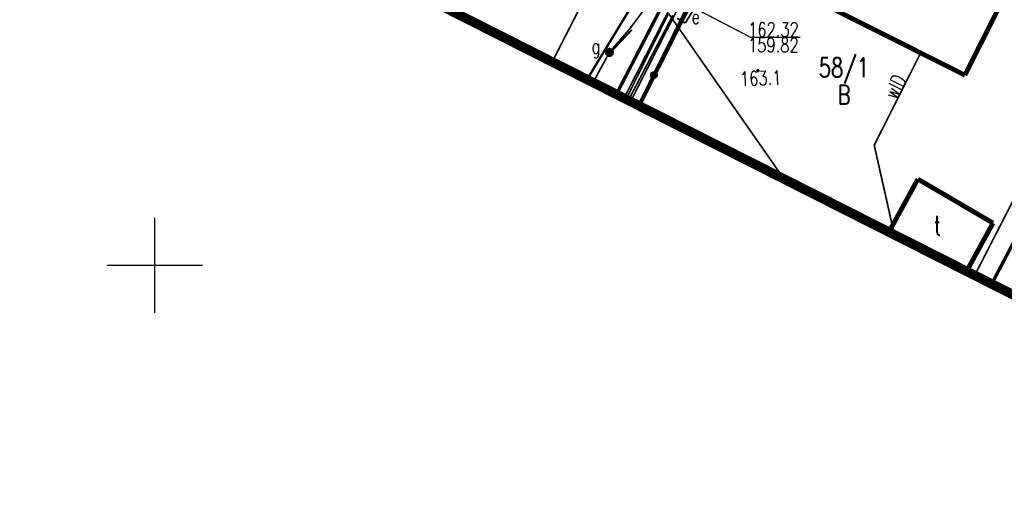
# Model space of a CAD drawing. Extents: x 0 to 7432618, y -40 to 5712028.
# Tile 5 of 165: x 7430343 to 7430394, y 5711637 to 5711663. Entities that reach past the tile are written whole.
import ezdxf
from ezdxf.enums import TextEntityAlignment as Align

# ---------------------------------------------------------------- set-up
doc = ezdxf.new("R2010")
doc.units = 0
doc.header["$MEASUREMENT"] = 0
for name, pattern in [('0', [1.5, 1, -0.5]), ('2218', [1, 0.5, -0.5]), ('3901', [0]), ('5102', [0])]:
    doc.linetypes.add(name, pattern=pattern)
for name, color, linetype in [('Dzialki', 7, 'Continuous'), ('EGBB_E_T_0', 7, 'Continuous'), ('EGBB_L_0', 7, 'Continuous'), ('Numery_dzialek', 7, 'Continuous'), ('OTK_L_0', 7, 'Continuous'), ('OTK_L_1', 7, 'Continuous'), ('OTK_L_2', 7, 'Continuous'), ('OTO_L_0', 7, 'Continuous'), ('OTR_T_1', 7, 'Continuous'), ('P_SUGP_L_0', 7, 'Continuous'), ('SUE_E_T_1', 7, 'Continuous'), ('SUE_T_4', 7, 'Continuous'), ('SUEP_L_0', 7, 'Continuous'), ('SUG_E_T_2', 7, 'Continuous'), ('SUG_T_1', 7, 'Continuous'), ('SUGP_L_0', 7, 'Continuous'), ('SUGR_T_0', 7, 'Continuous'), ('SUKP_L_0', 7, 'Continuous'), ('SUKR_T_0', 7, 'Continuous'), ('SUL_L_1', 7, 'Continuous'), ('SUWP_E_T_0', 7, 'Continuous'), ('SUWP_L_0', 7, 'Continuous'), ('Uzytki', 7, 'Continuous'), ('zakres', 7, 'Continuous')]:
    doc.layers.add(name, color=color, linetype=linetype)
doc.styles.add('STYL_ARIAL', font='simplex', dxfattribs={"width": 0.75, "oblique": 0.1})

msp = doc.modelspace()

# ---------------------------------------------------------------- linework, layer by layer
at = {"layer": 'Dzialki', "color": 18, "true_color": 0x000000, "const_width": 0.09}
for points in [[(7430389.43, 5711686.21), (7430375.391, 5711658.322)], [(7430393.798, 5711649.019), (7430408.25, 5711676.4)]]:
    msp.add_lwpolyline(points, dxfattribs=at)
at = {"layer": 'EGBB_L_0', "color": 18, "true_color": 0x000000, "const_width": 0.25}
for points in [[(7430392.39, 5711659.95), (7430397.76, 5711670.63)], [(7430383.45, 5711664.44), (7430392.39, 5711659.95)], [(7430389.93, 5711654.51), (7430388.414, 5711651.74)], [(7430393.86, 5711652.21), (7430389.93, 5711654.51)], [(7430392.477, 5711649.687), (7430393.86, 5711652.21)]]:
    msp.add_lwpolyline(points, dxfattribs=at)
at = {"layer": 'OTK_L_0', "color": 18, "linetype": '0', "true_color": 0x000000, "const_width": 0.09}
for points in [[(7430373.46, 5711661.12), (7430375.69, 5711664.78)], [(7430372.617, 5711659.724), (7430373.46, 5711661.12)]]:
    msp.add_lwpolyline(points, dxfattribs=at)
at = {"layer": 'OTK_L_1', "color": 18, "true_color": 0x000000, "const_width": 0.125}
msp.add_lwpolyline([(7430372.618, 5711659.723), (7430375.69, 5711664.78)], dxfattribs=at)
at = {"layer": 'OTK_L_2', "color": 18, "linetype": '0', "true_color": 0x000000, "const_width": 0.09}
for points in [[(7430374.897, 5711658.572), (7430389.02, 5711686.33)], [(7430375.69, 5711664.78), (7430373.46, 5711661.12)], [(7430373.46, 5711661.12), (7430372.617, 5711659.724)]]:
    msp.add_lwpolyline(points, dxfattribs=at)
at = {"layer": 'OTO_L_0', "color": 18, "linetype": '3901', "true_color": 0x000000, "const_width": 0.175}
for points in [[(7430393.79, 5711649.023), (7430408.258, 5711676.531)], [(7430379.452, 5711666.674), (7430375.323, 5711658.356)]]:
    msp.add_lwpolyline(points, dxfattribs=at)
at = {"layer": 'OTO_L_0', "color": 18, "true_color": 0x000000}
for radius in [0.175, 0.158, 0.14, 0.122, 0.105, 0.0875, 0.07, 0.0525, 0.035]:
    msp.add_circle((7430376.118, 5711659.956), radius, dxfattribs=at)
at = {"layer": 'OTR_T_1', "color": 18, "true_color": 0x000000, "const_width": 0.09}
msp.add_lwpolyline([(7430381.56, 5711660.235), (7430381.592, 5711660.222), (7430381.605, 5711660.19), (7430381.592, 5711660.158), (7430381.56, 5711660.145), (7430381.528, 5711660.158), (7430381.515, 5711660.19), (7430381.528, 5711660.222), (7430381.56, 5711660.235)], dxfattribs=at)
at = {"layer": 'P_SUGP_L_0', "color": 56, "linetype": '0', "true_color": 0x808000, "const_width": 0.09}
msp.add_lwpolyline([(7430374.97, 5711662.33), (7430373.8, 5711661.09)], dxfattribs=at)
at = {"layer": 'SUE_T_4', "color": 1, "true_color": 0xff0000, "const_width": 0.09}
for points in [[(7430377.76, 5711662.673), (7430378.278, 5711663.528)], [(7430377.332, 5711662.932), (7430377.76, 5711662.673)]]:
    msp.add_lwpolyline(points, dxfattribs=at)
at = {"layer": 'SUEP_L_0', "color": 1, "true_color": 0xff0000, "const_width": 0.09}
for points in [[(7430374.556, 5711658.744), (7430389.21, 5711687.54)], [(7430376.77, 5711664.01), (7430374.154, 5711658.947)], [(7430374.78, 5711658.63), (7430377.11, 5711663.08)]]:
    msp.add_lwpolyline(points, dxfattribs=at)
at = {"layer": 'SUEP_L_0', "color": 1, "linetype": '5102', "true_color": 0xff0000, "const_width": 0.09}
for points in [[(7430374.661, 5711658.691), (7430376.88, 5711663.18)], [(7430376.88, 5711663.18), (7430382.925, 5711654.514)]]:
    msp.add_lwpolyline(points, dxfattribs=at)
at = {"layer": 'SUG_T_1', "color": 56, "true_color": 0x808000, "const_width": 0.09}
for points in [[(7430373.79, 5711661.34), (7430373.919, 5711661.293), (7430373.987, 5711661.175), (7430373.963, 5711661.04), (7430373.858, 5711660.952), (7430373.722, 5711660.952), (7430373.617, 5711661.04), (7430373.593, 5711661.175), (7430373.661, 5711661.293), (7430373.79, 5711661.34)], [(7430373.79, 5711661.315), (7430373.902, 5711661.274), (7430373.962, 5711661.17), (7430373.942, 5711661.053), (7430373.85, 5711660.976), (7430373.73, 5711660.976), (7430373.638, 5711661.053), (7430373.618, 5711661.17), (7430373.678, 5711661.274), (7430373.79, 5711661.315)], [(7430373.79, 5711661.29), (7430373.896, 5711661.246), (7430373.94, 5711661.14), (7430373.896, 5711661.034), (7430373.79, 5711660.99), (7430373.684, 5711661.034), (7430373.64, 5711661.14), (7430373.684, 5711661.246), (7430373.79, 5711661.29)], [(7430373.79, 5711661.265), (7430373.878, 5711661.228), (7430373.915, 5711661.14), (7430373.878, 5711661.052), (7430373.79, 5711661.015), (7430373.702, 5711661.052), (7430373.665, 5711661.14), (7430373.702, 5711661.228), (7430373.79, 5711661.265)], [(7430373.79, 5711661.24), (7430373.861, 5711661.211), (7430373.89, 5711661.14), (7430373.861, 5711661.069), (7430373.79, 5711661.04), (7430373.719, 5711661.069), (7430373.69, 5711661.14), (7430373.719, 5711661.211), (7430373.79, 5711661.24)], [(7430373.79, 5711661.215), (7430373.843, 5711661.193), (7430373.865, 5711661.14), (7430373.843, 5711661.087), (7430373.79, 5711661.065), (7430373.737, 5711661.087), (7430373.715, 5711661.14), (7430373.737, 5711661.193), (7430373.79, 5711661.215)], [(7430373.79, 5711661.19), (7430373.825, 5711661.175), (7430373.84, 5711661.14), (7430373.825, 5711661.105), (7430373.79, 5711661.09), (7430373.755, 5711661.105), (7430373.74, 5711661.14), (7430373.755, 5711661.175), (7430373.79, 5711661.19)], [(7430373.79, 5711661.165), (7430373.808, 5711661.158), (7430373.815, 5711661.14), (7430373.808, 5711661.122), (7430373.79, 5711661.115), (7430373.772, 5711661.122), (7430373.765, 5711661.14), (7430373.772, 5711661.158), (7430373.79, 5711661.165)], [(7430373.79, 5711661.147), (7430373.795, 5711661.145), (7430373.797, 5711661.14), (7430373.795, 5711661.135), (7430373.79, 5711661.133), (7430373.785, 5711661.135), (7430373.783, 5711661.14), (7430373.785, 5711661.145), (7430373.79, 5711661.147)]]:
    msp.add_lwpolyline(points, dxfattribs=at)
at = {"layer": 'SUGP_L_0', "color": 56, "true_color": 0x808000, "const_width": 0.09}
for points in [[(7430378.41, 5711667.11), (7430374.85, 5711662.37)], [(7430374.85, 5711662.37), (7430373.79, 5711661.14)], [(7430373.79, 5711661.14), (7430372.934, 5711659.564)]]:
    msp.add_lwpolyline(points, dxfattribs=at)
at = {"layer": 'SUGR_T_0', "color": 56, "true_color": 0x808000, "const_width": 0.065}
msp.add_lwpolyline([(7430373.79, 5711661.202), (7430373.834, 5711661.184), (7430373.853, 5711661.14), (7430373.834, 5711661.096), (7430373.79, 5711661.077), (7430373.746, 5711661.096), (7430373.728, 5711661.14), (7430373.746, 5711661.184), (7430373.79, 5711661.202)], dxfattribs=at)
at = {"layer": 'SUKP_L_0', "color": 36, "true_color": 0x803300, "const_width": 0.09}
msp.add_lwpolyline([(7430406.645, 5711676.225), (7430392.901, 5711649.473)], dxfattribs=at)
at = {"layer": 'SUKR_T_0', "color": 36, "true_color": 0x803300, "const_width": 0.065}
for points in [[(7430375.42, 5711664.92), (7430381.182, 5711661.928)], [(7430381.182, 5711661.928), (7430383.787, 5711661.928)]]:
    msp.add_lwpolyline(points, dxfattribs=at)
at = {"layer": 'SUL_L_1', "color": 18, "true_color": 0x000000, "const_width": 0.175}
msp.add_lwpolyline([(7430376.77, 5711664.01), (7430374.154, 5711658.947)], dxfattribs=at)
at = {"layer": 'SUWP_L_0', "color": 5, "true_color": 0x0000ff, "const_width": 0.09}
for points in [[(7430375.662, 5711670.18), (7430370.798, 5711660.643)], [(7430390.074, 5711661.113), (7430387.645, 5711656.284)], [(7430387.645, 5711656.284), (7430388.7, 5711651.596)]]:
    msp.add_lwpolyline(points, dxfattribs=at)
at = {"layer": 'Uzytki', "color": 96, "linetype": '2218', "true_color": 0x008000, "const_width": 0.09}
msp.add_lwpolyline([(7430389.43, 5711686.21), (7430375.391, 5711658.322)], dxfattribs=at)
at = {"layer": 'zakres', "color": 18, "linetype": '0', "true_color": 0x000000, "const_width": 0.5}
msp.add_lwpolyline([(7430373.949, 5711738.752), (7430343.264, 5711674.558), (7430724.141, 5711482.075), (7430757.406, 5711547.147), (7430373.949, 5711738.752)], dxfattribs=at)
at = {"layer": 'zakres', "color": 18, "true_color": 0x000000, "const_width": 0.065}
for points in [[(7430350, 5711647.5), (7430350, 5711652.5)], [(7430347.5, 5711650), (7430352.5, 5711650)]]:
    msp.add_lwpolyline(points, dxfattribs=at)
at = {"layer": 'zakres', "color": 18, "true_color": 0x000000}
msp.add_point((7430350, 5711650), dxfattribs=at)

# ---------------------------------------------------------------- texts
at = {"layer": 'EGBB_E_T_0', "color": 18, "true_color": 0x000000, "style": 'STYL_ARIAL', "width": 0.75}
msp.add_text('t', height=1, dxfattribs=at).set_placement((7430390.954, 5711652.085), align=Align.MIDDLE_CENTER)
at = {"layer": 'Numery_dzialek', "color": 18, "true_color": 0x000000, "style": 'STYL_ARIAL', "width": 0.75}
msp.add_text('58/1', height=1, dxfattribs=at).set_placement((7430384.744, 5711660.853), align=Align.TOP_LEFT)
at = {"layer": 'OTR_T_1', "color": 18, "true_color": 0x000000, "style": 'STYL_ARIAL', "width": 0.75}
msp.add_text('163.1', height=0.75, rotation=2.1693, dxfattribs=at).set_placement((7430380.606, 5711660.125), align=Align.TOP_LEFT)
at = {"layer": 'SUE_E_T_1', "color": 1, "true_color": 0xff0000, "style": 'STYL_ARIAL', "width": 0.75}
msp.add_text('e', height=0.75, dxfattribs=at).set_placement((7430378.087, 5711662.405), align=Align.BOTTOM_LEFT)
at = {"layer": 'SUG_E_T_2', "color": 56, "true_color": 0x808000, "style": 'STYL_ARIAL', "width": 0.75}
msp.add_text('g', height=0.75, dxfattribs=at).set_placement((7430372.853, 5711660.862), align=Align.BOTTOM_LEFT)
at = {"layer": 'SUKR_T_0', "color": 36, "true_color": 0x803300, "style": 'STYL_ARIAL', "width": 0.75}
for s, p in [('162.32', (7430381.049, 5711662.701)), ('159.82', (7430381.04, 5711661.901))]:
    msp.add_text(s, height=0.75, dxfattribs=at).set_placement(p, align=Align.TOP_LEFT)
at = {"layer": 'SUWP_E_T_0', "color": 5, "true_color": 0x0000ff, "style": 'STYL_ARIAL', "width": 0.75}
msp.add_text('wlD', height=0.75, rotation=63.3041, dxfattribs=at).set_placement((7430388.738, 5711659.356), align=Align.MIDDLE_CENTER)
at = {"layer": 'Uzytki', "color": 96, "true_color": 0x008000, "style": 'STYL_ARIAL', "width": 0.75}
msp.add_text('B', height=1, dxfattribs=at).set_placement((7430386.066, 5711658.123), align=Align.BOTTOM_CENTER)

doc.saveas('drawing.dxf')
